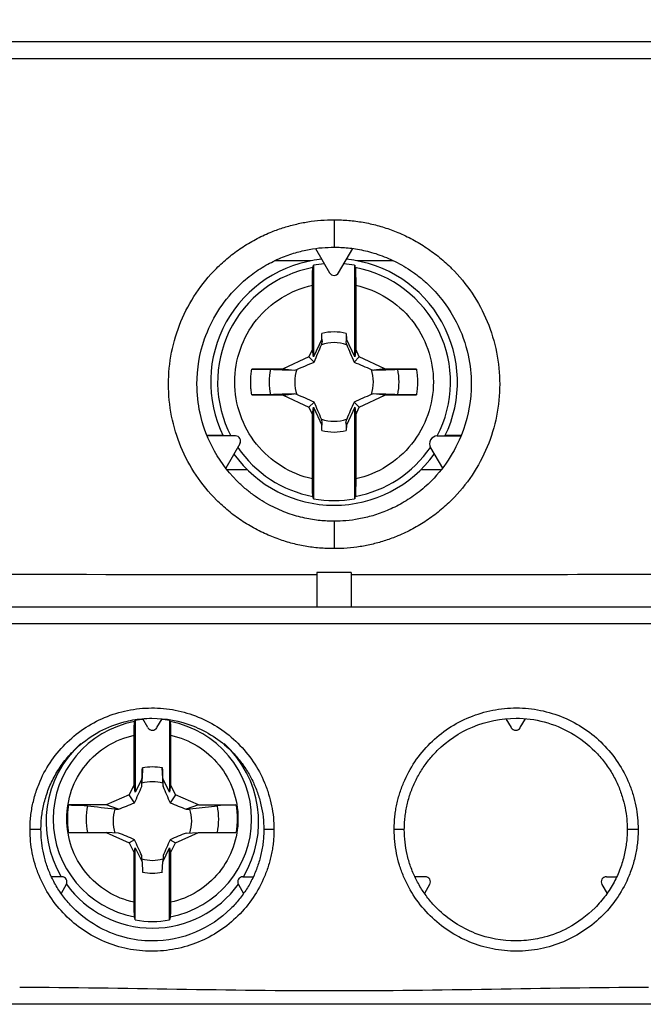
# Model space of a CAD drawing. Header units: inches. Extents: x 0.5 to 21.5, y 0.5 to 16.5.
# Tile 11 of 20: x 16.352 to 17.068, y 7.953 to 9.085. Entities that reach past the tile are written whole.
import ezdxf

# ---------------------------------------------------------------- set-up
doc = ezdxf.new("R2010")
doc.units = ezdxf.units.IN
doc.header["$LTSCALE"] = 2
doc.header["$MEASUREMENT"] = 0
doc.layers.add('DIMENSIONS', color=140, linetype='Continuous', lineweight=25)
doc.styles.add('SLDTEXTSTYLE0', font='TXT', dxfattribs={"width": 0.7})
doc.dimstyles.new('SLDDIMSTYLE0', dxfattribs={"dimtxt": 0.169922, "dimasz": 0.26, "dimexe": 0, "dimexo": 0.0625, "dimgap": 0.04248, "dimtad": 0, "dimtih": 1, "dimtoh": 1, "dimrnd": 1e-09, "dimzin": 12, "dimdsep": 46, "dimtxsty": 'SLDTEXTSTYLE0', "dimsah": 1, "dimcen": 0.09, "dimadec": 0, "dimazin": 3, "dimtfac": 1, "dimtmove": 0, "dimatfit": 0, "dimfxl": 0, "dimfrac": 2, "dimtolj": 1, "dimtzin": 12, "dimarcsym": 0})

# ---------------------------------------------------------------- blocks, each defined once
blk = doc.blocks.new('_D_8')
at = {"layer": 'DIMENSIONS'}
for p, q in [((15.8311, 9.1398), (15.8311, 10.2142)), ((17.5949, 9.1398), (17.5949, 10.2142)), ((15.8311, 9.9642), (15.3311, 9.9642)), ((16.3797, 9.9642), (16.3226, 9.9642)), ((16.3226, 9.9642), (16.3226, 9.6942)), ((16.8846, 9.9642), (16.9417, 9.9642)), ((16.9417, 9.9642), (16.9417, 9.6942)), ((17.5949, 9.9642), (18.0949, 9.9642)), ((16.3226, 9.6942), (16.3797, 9.6942)), ((16.9417, 9.6942), (16.8846, 9.6942))]:
    blk.add_line(p, q, dxfattribs=at)
for points in [[(15.8311, 9.9642), (15.5711, 10.0042), (15.5711, 9.9242)], [(17.5949, 9.9642), (17.8549, 9.9242), (17.8549, 10.0042)]]:
    blk.add_solid(points, dxfattribs=at)
at = {"layer": 'DIMENSIONS', "char_height": 0.16667, "attachment_point": 1, "style": 'SLDTEXTSTYLE0'}
for s, insert in [('1.76', (16.3797, 10.2171)), ('44.8', (16.3797, 9.909))]:
    blk.add_mtext(s, dxfattribs=dict(at, insert=insert))

msp = doc.modelspace()

# ---------------------------------------------------------------- linework, layer by layer
for p, q in [((17.5687, 9.0398), (15.8574, 9.0398)), ((16.6917, 8.8218), (16.7079, 8.7936)), ((16.7181, 8.7936), (16.7344, 8.8218)), ((16.6864, 8.8075), (16.6446, 8.8075)), ((16.7807, 8.8075), (16.7397, 8.8075)), ((16.6894, 8.8024), (16.6894, 8.6974)), ((16.7367, 8.6974), (16.7367, 8.8024)), ((16.6882, 8.706), (16.6882, 8.7796)), ((16.7379, 8.7796), (16.7379, 8.706)), ((16.6989, 8.7177), (16.699, 8.7241)), ((16.727, 8.7241), (16.7272, 8.7177)), ((16.6989, 8.7177), (16.6894, 8.6974)), ((16.6989, 8.7177), (16.6994, 8.714)), ((16.7272, 8.7177), (16.7267, 8.714)), ((16.7367, 8.6974), (16.7272, 8.7177)), ((16.6882, 8.706), (16.6841, 8.6972)), ((16.6894, 8.6974), (16.6882, 8.706)), ((16.7379, 8.706), (16.7367, 8.6974)), ((16.742, 8.6972), (16.7379, 8.706)), ((16.6841, 8.6972), (16.6546, 8.6835)), ((16.6841, 8.6972), (16.6901, 8.6912)), ((16.742, 8.6972), (16.736, 8.6912)), ((16.7714, 8.6835), (16.742, 8.6972)), ((16.6546, 8.6835), (16.6184, 8.6829)), ((16.6546, 8.6835), (16.6673, 8.682)), ((16.7714, 8.6835), (16.7587, 8.682)), ((16.8076, 8.6829), (16.7714, 8.6835)), ((16.6184, 8.6537), (16.6546, 8.6531)), ((16.6546, 8.6531), (16.6673, 8.6546)), ((16.6546, 8.6531), (16.6841, 8.6394)), ((16.6841, 8.6394), (16.6901, 8.6453)), ((16.742, 8.6394), (16.736, 8.6453)), ((16.742, 8.6394), (16.7714, 8.6531)), ((16.7714, 8.6531), (16.7587, 8.6546)), ((16.7714, 8.6531), (16.8076, 8.6537)), ((16.6841, 8.6394), (16.6882, 8.6306)), ((16.6882, 8.6306), (16.6894, 8.6392)), ((16.6894, 8.6392), (16.6894, 8.5341)), ((16.6894, 8.6392), (16.6989, 8.6188)), ((16.7367, 8.6392), (16.7272, 8.6188)), ((16.7367, 8.5341), (16.7367, 8.6392)), ((16.7367, 8.6392), (16.7379, 8.6306)), ((16.7379, 8.6306), (16.742, 8.6394)), ((16.6882, 8.557), (16.6882, 8.6306)), ((16.6989, 8.6188), (16.6994, 8.6226)), ((16.7272, 8.6188), (16.7267, 8.6226)), ((16.7379, 8.6306), (16.7379, 8.557)), ((16.699, 8.6125), (16.6989, 8.6188)), ((16.7272, 8.6188), (16.727, 8.6125)), ((16.5854, 8.6067), (16.5671, 8.6067)), ((16.5998, 8.6063), (16.5672, 8.6063)), ((16.8316, 8.6063), (16.8588, 8.6063)), ((16.859, 8.6067), (16.8407, 8.6067)), ((16.6049, 8.5974), (16.5886, 8.5692)), ((16.8238, 8.5928), (16.8375, 8.5692)), ((16.6136, 8.5673), (16.5903, 8.5673)), ((16.8354, 8.5673), (16.8125, 8.5673)), ((16.7327, 8.4492), (16.6933, 8.4492)), ((16.6933, 8.4492), (16.6933, 8.4098)), ((16.7327, 8.4492), (16.7327, 8.4098)), ((17.5616, 8.3902), (15.8645, 8.3902)), ((16.4847, 8.2797), (16.4847, 8.1968)), ((16.4993, 8.2711), (16.4933, 8.2814)), ((16.5095, 8.2711), (16.5155, 8.2814)), ((16.5241, 8.2797), (16.5241, 8.1968)), ((16.9166, 8.2711), (16.9106, 8.2814)), ((16.9268, 8.2711), (16.9328, 8.2814)), ((16.4836, 8.2057), (16.4836, 8.2624)), ((16.5252, 8.2624), (16.5252, 8.2057)), ((16.4929, 8.2249), (16.4925, 8.2128)), ((16.5163, 8.2128), (16.5158, 8.2249)), ((16.4836, 8.2057), (16.4778, 8.1939)), ((16.4847, 8.1968), (16.4836, 8.2057)), ((16.4925, 8.2128), (16.4847, 8.1968)), ((16.4922, 8.2034), (16.4925, 8.2128)), ((16.5166, 8.2034), (16.5163, 8.2128)), ((16.5241, 8.1968), (16.5163, 8.2128)), ((16.5252, 8.2057), (16.5241, 8.1968)), ((16.5309, 8.1939), (16.5252, 8.2057)), ((16.4778, 8.1939), (16.4514, 8.1822)), ((16.4839, 8.1847), (16.4778, 8.1939)), ((16.5309, 8.1939), (16.5249, 8.1847)), ((16.5573, 8.1822), (16.5309, 8.1939)), ((16.4514, 8.1822), (16.4084, 8.1822)), ((16.4655, 8.1774), (16.4514, 8.1822)), ((16.5573, 8.1822), (16.5432, 8.1774)), ((16.5573, 8.1822), (16.6004, 8.1822)), ((16.4084, 8.1506), (16.4514, 8.1506)), ((16.4514, 8.1506), (16.4778, 8.1389)), ((16.4655, 8.15), (16.4514, 8.1506)), ((16.5309, 8.1389), (16.5573, 8.1506)), ((16.5432, 8.15), (16.5573, 8.1506)), ((16.5573, 8.1506), (16.6004, 8.1506)), ((16.4839, 8.1423), (16.4778, 8.1389)), ((16.4778, 8.1389), (16.4836, 8.1271)), ((16.5249, 8.1423), (16.5309, 8.1389)), ((16.5252, 8.1271), (16.5309, 8.1389)), ((16.4836, 8.1271), (16.4847, 8.133)), ((16.4836, 8.0704), (16.4836, 8.1271)), ((16.4847, 8.0501), (16.4847, 8.133)), ((16.4847, 8.133), (16.4925, 8.117)), ((16.5163, 8.117), (16.5241, 8.133)), ((16.5241, 8.0501), (16.5241, 8.133)), ((16.5241, 8.133), (16.5252, 8.1271)), ((16.5252, 8.1271), (16.5252, 8.0704)), ((16.4925, 8.117), (16.4922, 8.124)), ((16.4925, 8.117), (16.4929, 8.1049)), ((16.5158, 8.1049), (16.5163, 8.117)), ((16.5166, 8.124), (16.5163, 8.117)), ((16.4004, 8.0998), (16.3884, 8.0998)), ((16.4055, 8.0909), (16.3995, 8.0806)), ((16.6032, 8.0909), (16.6092, 8.0806)), ((16.6084, 8.0998), (16.6203, 8.0998)), ((16.8177, 8.0998), (16.8058, 8.0998)), ((16.8228, 8.0909), (16.8168, 8.0806)), ((17.0206, 8.0909), (17.0265, 8.0806)), ((17.0257, 8.0998), (17.0376, 8.0998)), ((17.5752, 7.9532), (15.8508, 7.9532))]:
    msp.add_line(p, q)
at = {"flags": 128}
for points in [[(16.4847, 8.2797), (16.4896, 8.2804), (16.4936, 8.2809)], [(16.5151, 8.2809), (16.5192, 8.2804), (16.5241, 8.2797)]]:
    msp.add_lwpolyline(points, dxfattribs=at)
for centre, radius, start, end in [((16.713, 8.6683), 0.1417, 95.7424, 205.9544), ((16.713, 8.6683), 0.1362, 94.6935, 99.9861), ((16.713, 8.6683), 0.1362, 80.0139, 85.3065), ((16.713, 8.6683), 0.1417, 334.0456, 84.2576), ((16.713, 8.6683), 0.1337, 100.5135, 207.6512), ((16.713, 8.7966), 0.00591, 210, 330), ((16.713, 8.6683), 0.1337, 332.348, 79.4865), ((16.713, 8.6683), 0.0575, 75.909, 104.091), ((16.713, 8.6683), 0.0452, 71.3185, 108.6815), ((16.713, 8.6683), 0.0746, 168.7083, 191.2917), ((16.713, 8.6683), 0.0452, 161.3185, 198.6815), ((16.713, 8.6683), 0.0452, 341.3185, 18.6815), ((16.713, 8.6683), 0.0746, 348.7083, 11.2917), ((16.713, 8.6683), 0.0452, 251.3185, 288.6815), ((16.713, 8.6683), 0.0575, 255.909, 284.091), ((16.5998, 8.6004), 0.00591, 330, 90), ((16.8316, 8.5973), 0.00896, 90, 210), ((16.713, 8.6683), 0.1337, 214.1732, 259.4865), ((16.713, 8.6683), 0.1337, 280.5135, 325.8324), ((16.713, 8.6683), 0.1417, 215.7424, 270), ((16.713, 8.6683), 0.1417, 270, 324.2576), ((16.713, 8.6683), 0.1362, 260.0139, 279.9861), ((16.5043, 8.1659), 0.1139, 100.3016, 259.6984), ((16.5044, 8.1659), 0.1139, 280.3016, 79.6984), ((16.5044, 8.274), 0.00591, 210, 330), ((16.9217, 8.274), 0.00591, 210, 330), ((16.5042, 8.1627), 0.1219, 132.2261, 211.0513), ((16.5045, 8.1627), 0.1219, 328.9487, 47.5703), ((16.5044, 8.1648), 0.0611, 79.1857, 100.8143), ((16.5044, 8.1637), 0.0452, 74.539, 105.461), ((16.5043, 8.1659), 0.0761, 168.2966, 191.7034), ((16.5045, 8.1659), 0.0761, 348.2966, 11.7034), ((16.5043, 8.1638), 0.0451, 162.1966, 197.8034), ((16.5044, 8.1638), 0.0451, 342.1966, 17.8034), ((16.5044, 8.1638), 0.0452, 254.539, 285.461), ((16.5044, 8.165), 0.0611, 259.1857, 280.8143), ((16.4004, 8.0939), 0.00591, 330, 90), ((16.5044, 8.1628), 0.1221, 215.9757, 324.0243), ((16.6084, 8.0939), 0.00591, 90, 210), ((16.8177, 8.0939), 0.00591, 330, 90), ((17.0257, 8.0939), 0.00591, 90, 210), ((16.5044, 8.165), 0.1166, 260.281, 279.719)]:
    msp.add_arc(centre, radius, start, end)
for points, knots in [([(15.8607, 9.0595), (15.8747, 9.0595), (15.9028, 9.0595), (15.9451, 9.0595), (15.9873, 9.0595), (16.0297, 9.0595), (16.072, 9.0595), (16.1144, 9.0595), (16.1569, 9.0595), (16.1994, 9.0595), (16.242, 9.0595), (16.3416, 9.0595), (16.4985, 9.0595), (16.713, 9.0595), (16.9275, 9.0595), (17.0987, 9.0595), (17.2266, 9.0595), (17.3116, 9.0595), (17.3964, 9.0595), (17.481, 9.0595), (17.5373, 9.0595), (17.5654, 9.0595)], [0, 0, 0, 0, 0.024966, 0.049925, 0.074879, 0.09983, 0.124779, 0.149729, 0.174681, 0.199636, 0.224597, 0.249565, 0.374777, 0.500001, 0.625213, 0.750437, 0.800362, 0.850266, 0.900165, 0.950071, 1, 1, 1, 1]), ([(16.713, 8.4768), (16.7102, 8.4768), (16.7046, 8.4769), (16.6962, 8.4774), (16.6879, 8.4783), (16.6797, 8.4796), (16.6715, 8.4812), (16.6634, 8.4832), (16.6554, 8.4856), (16.6475, 8.4883), (16.6364, 8.4926), (16.6226, 8.4992), (16.6066, 8.5088), (16.5916, 8.5199), (16.5733, 8.5366), (16.5536, 8.5605), (16.5361, 8.5933), (16.5253, 8.6288), (16.5217, 8.6658), (16.5253, 8.7027), (16.5361, 8.7382), (16.5536, 8.771), (16.5733, 8.795), (16.5916, 8.8116), (16.6066, 8.8227), (16.6226, 8.8324), (16.6385, 8.8399), (16.6538, 8.8455), (16.6683, 8.8496), (16.683, 8.8526), (16.6979, 8.8544), (16.708, 8.8546), (16.713, 8.8547)], [0, 0, 0, 0, 0.01418, 0.028269, 0.042293, 0.05628, 0.070256, 0.08425, 0.098287, 0.112397, 0.126604, 0.158011, 0.189443, 0.220676, 0.251918, 0.314066, 0.376082, 0.438048, 0.500026, 0.562003, 0.62397, 0.685987, 0.748134, 0.779367, 0.810605, 0.842028, 0.87344, 0.89893, 0.924174, 0.949327, 0.97455, 1, 1, 1, 1]), ([(16.713, 8.8547), (16.7158, 8.8547), (16.7215, 8.8546), (16.7298, 8.8541), (16.7381, 8.8532), (16.7464, 8.8519), (16.7545, 8.8503), (16.7626, 8.8483), (16.7706, 8.8459), (16.7786, 8.8432), (16.7896, 8.8389), (16.8035, 8.8323), (16.8195, 8.8227), (16.8344, 8.8116), (16.8528, 8.7949), (16.8725, 8.771), (16.89, 8.7382), (16.9008, 8.7027), (16.9044, 8.6657), (16.9008, 8.6288), (16.89, 8.5933), (16.8724, 8.5605), (16.8528, 8.5365), (16.8344, 8.5199), (16.8195, 8.5088), (16.8035, 8.4992), (16.7876, 8.4916), (16.7723, 8.486), (16.7578, 8.4819), (16.7431, 8.4789), (16.7281, 8.4771), (16.7181, 8.4769), (16.713, 8.4768)], [0, 0, 0, 0, 0.01418, 0.028269, 0.042293, 0.05628, 0.070256, 0.08425, 0.098287, 0.112397, 0.126604, 0.158011, 0.189443, 0.220676, 0.251918, 0.314066, 0.376082, 0.438048, 0.500026, 0.562003, 0.62397, 0.685987, 0.748134, 0.779367, 0.810605, 0.842028, 0.87344, 0.89893, 0.924174, 0.949327, 0.97455, 1, 1, 1, 1]), ([(16.713, 8.8547), (16.713, 8.851), (16.713, 8.8471), (16.713, 8.8393), (16.713, 8.8356), (16.713, 8.8294), (16.713, 8.827), (16.713, 8.8239), (16.713, 8.8232), (16.713, 8.8232)], [0, 0, 0, 0, 0.25, 0.25, 0.5, 0.5, 0.75, 0.75, 1, 1, 1, 1]), ([(16.713, 8.5083), (16.7104, 8.5083), (16.7051, 8.5084), (16.6969, 8.509), (16.6882, 8.5102), (16.6792, 8.5119), (16.6698, 8.5142), (16.6601, 8.5173), (16.6503, 8.5212), (16.6403, 8.5259), (16.6302, 8.5316), (16.6203, 8.5383), (16.6105, 8.546), (16.5924, 8.5628), (16.5721, 8.5908), (16.5582, 8.6298), (16.5537, 8.6722), (16.5624, 8.7243), (16.5889, 8.7666), (16.617, 8.7912), (16.6341, 8.8025), (16.6513, 8.811), (16.6681, 8.817), (16.684, 8.8208), (16.6989, 8.8229), (16.7085, 8.8231), (16.713, 8.8232)], [0, 0, 0, 0, 0.015775, 0.032506, 0.050189, 0.068816, 0.088387, 0.108902, 0.130366, 0.15278, 0.176146, 0.200463, 0.225731, 0.25195, 0.349881, 0.432762, 0.500514, 0.607533, 0.748161, 0.792498, 0.834045, 0.872802, 0.908768, 0.941958, 0.972377, 1, 1, 1, 1]), ([(16.713, 8.8232), (16.7156, 8.8232), (16.721, 8.8231), (16.7292, 8.8225), (16.7379, 8.8213), (16.7469, 8.8196), (16.7563, 8.8173), (16.7659, 8.8142), (16.7758, 8.8103), (16.7858, 8.8056), (16.7958, 8.7999), (16.8058, 8.7932), (16.8156, 8.7855), (16.8336, 8.7687), (16.854, 8.7407), (16.8679, 8.7017), (16.8724, 8.6593), (16.8636, 8.6072), (16.8371, 8.5649), (16.8091, 8.5403), (16.7919, 8.529), (16.7747, 8.5205), (16.758, 8.5145), (16.742, 8.5107), (16.7271, 8.5086), (16.7176, 8.5084), (16.713, 8.5083)], [0, 0, 0, 0, 0.0157751, 0.0325065, 0.050189, 0.0688163, 0.0883865, 0.108902, 0.1303655, 0.1527803, 0.1761464, 0.2004631, 0.2257308, 0.2519503, 0.3498808, 0.4327625, 0.500514, 0.6075328, 0.7481605, 0.7924984, 0.8340452, 0.8728016, 0.9087682, 0.9419584, 0.9723771, 1, 1, 1, 1]), ([(16.6882, 8.7796), (16.6882, 8.7846), (16.6882, 8.7894), (16.6884, 8.7968), (16.6885, 8.7992), (16.6886, 8.7997)], [0, 0, 0, 0, 0.5, 0.5, 1, 1, 1, 1]), ([(16.7374, 8.7997), (16.7375, 8.7992), (16.7377, 8.7968), (16.7378, 8.7895), (16.7379, 8.7846), (16.7379, 8.7796)], [0, 0, 0, 0, 0.5, 0.5, 1, 1, 1, 1]), ([(16.6882, 8.557), (16.6629, 8.5626), (16.6402, 8.5767), (16.6078, 8.6172), (16.599, 8.6424), (16.599, 8.6942), (16.6078, 8.7194), (16.6402, 8.7598), (16.6629, 8.7739), (16.6882, 8.7796)], [0, 0, 0, 0, 0.25, 0.25, 0.5, 0.5, 0.75, 0.75, 1, 1, 1, 1]), ([(16.7379, 8.7796), (16.7632, 8.7739), (16.7858, 8.7598), (16.8182, 8.7194), (16.8271, 8.6942), (16.8271, 8.6424), (16.8182, 8.6172), (16.7858, 8.5767), (16.7632, 8.5626), (16.7379, 8.557)], [0, 0, 0, 0, 0.25, 0.25, 0.5, 0.5, 0.75, 0.75, 1, 1, 1, 1]), ([(16.6184, 8.6537), (16.6182, 8.6557), (16.6176, 8.6595), (16.6173, 8.6654), (16.6173, 8.6712), (16.6176, 8.677), (16.6182, 8.6809), (16.6184, 8.6829)], [0, 0, 0, 0, 0.200753, 0.400377, 0.599623, 0.799247, 1, 1, 1, 1]), ([(16.6184, 8.6829), (16.6229, 8.6829), (16.6272, 8.683), (16.6348, 8.683), (16.6379, 8.683), (16.6399, 8.6829)], [0, 0, 0, 0, 0.5, 0.5, 1, 1, 1, 1]), ([(16.7862, 8.6829), (16.7882, 8.683), (16.7913, 8.683), (16.7988, 8.683), (16.8032, 8.6829), (16.8076, 8.6829)], [0, 0, 0, 0, 0.5, 0.5, 1, 1, 1, 1]), ([(16.8076, 8.6829), (16.8079, 8.6809), (16.8084, 8.677), (16.8088, 8.6712), (16.8088, 8.6654), (16.8084, 8.6595), (16.8079, 8.6557), (16.8076, 8.6537)], [0, 0, 0, 0, 0.200753, 0.400377, 0.599623, 0.799247, 1, 1, 1, 1]), ([(16.6399, 8.6537), (16.6379, 8.6536), (16.6348, 8.6536), (16.6273, 8.6536), (16.6229, 8.6536), (16.6184, 8.6537)], [0, 0, 0, 0, 0.5, 0.5, 1, 1, 1, 1]), ([(16.8076, 8.6537), (16.8032, 8.6536), (16.7988, 8.6536), (16.7913, 8.6536), (16.7882, 8.6536), (16.7862, 8.6537)], [0, 0, 0, 0, 0.5, 0.5, 1, 1, 1, 1]), ([(16.6886, 8.5369), (16.6885, 8.5373), (16.6884, 8.5397), (16.6882, 8.5471), (16.6882, 8.552), (16.6882, 8.557)], [0, 0, 0, 0, 0.5, 0.5, 1, 1, 1, 1]), ([(16.7379, 8.557), (16.7379, 8.552), (16.7378, 8.5471), (16.7377, 8.5397), (16.7375, 8.5373), (16.7374, 8.5369)], [0, 0, 0, 0, 0.5, 0.5, 1, 1, 1, 1]), ([(16.713, 8.5083), (16.713, 8.5083), (16.713, 8.5076), (16.713, 8.5045), (16.713, 8.5021), (16.713, 8.4959), (16.713, 8.4922), (16.713, 8.4844), (16.713, 8.4805), (16.713, 8.4768)], [0, 0, 0, 0, 0.25, 0.25, 0.5, 0.5, 0.75, 0.75, 1, 1, 1, 1]), ([(15.8675, 8.4098), (15.8831, 8.4098), (15.9142, 8.4098), (15.9609, 8.4098), (16.0077, 8.4098), (16.0545, 8.4098), (16.1013, 8.4098), (16.1482, 8.4098), (16.1951, 8.4098), (16.242, 8.4098), (16.289, 8.4098), (16.336, 8.4098), (16.383, 8.4098), (16.4301, 8.4098), (16.4771, 8.4098), (16.5243, 8.4098), (16.5714, 8.4098), (16.6186, 8.4098), (16.6658, 8.4098), (16.7256, 8.4098), (16.798, 8.4098), (16.8829, 8.4098), (16.9677, 8.4098), (17.0525, 8.4098), (17.1371, 8.4098), (17.2216, 8.4098), (17.306, 8.4098), (17.3903, 8.4098), (17.4745, 8.4098), (17.5306, 8.4098), (17.5586, 8.4098)], [0, 0, 0, 0, 0.0278235, 0.0556308, 0.0834238, 0.1112047, 0.1389754, 0.166738, 0.1944946, 0.2222471, 0.2499977, 0.2777483, 0.3055011, 0.333258, 0.3610212, 0.3887926, 0.4165744, 0.4443684, 0.4721768, 0.5000017, 0.5500719, 0.6000947, 0.650082, 0.7000457, 0.7499977, 0.7999499, 0.8499144, 0.8999029, 0.9499275, 1, 1, 1, 1]), ([(16.3639, 8.1539), (16.3639, 8.1565), (16.364, 8.1617), (16.3646, 8.1693), (16.3657, 8.177), (16.3672, 8.1845), (16.3691, 8.192), (16.3714, 8.1993), (16.3764, 8.2127), (16.3861, 8.2313), (16.4036, 8.2527), (16.4248, 8.2704), (16.4492, 8.2836), (16.4757, 8.2918), (16.5033, 8.2946), (16.5309, 8.2921), (16.5574, 8.2841), (16.5819, 8.2712), (16.6032, 8.2537), (16.6209, 8.2325), (16.6318, 8.2121), (16.6381, 8.1948), (16.6415, 8.1814), (16.6436, 8.1678), (16.6439, 8.1586), (16.644, 8.1539)], [0, 0, 0, 0, 0.017627, 0.035144, 0.052605, 0.070063, 0.087574, 0.105191, 0.122968, 0.185165, 0.247692, 0.310299, 0.373023, 0.435953, 0.498911, 0.561527, 0.624122, 0.686641, 0.749105, 0.811685, 0.874139, 0.905794, 0.937114, 0.968412, 1, 1, 1, 1]), ([(16.7821, 8.1539), (16.7821, 8.1563), (16.7822, 8.1609), (16.7827, 8.1678), (16.7835, 8.1746), (16.7847, 8.1814), (16.7862, 8.1881), (16.7881, 8.1947), (16.7903, 8.2013), (16.7953, 8.2141), (16.8051, 8.2324), (16.8228, 8.2537), (16.8441, 8.2712), (16.8685, 8.284), (16.895, 8.292), (16.9225, 8.2946), (16.9501, 8.2919), (16.9766, 8.2836), (17.0011, 8.2705), (17.0223, 8.2529), (17.0398, 8.2315), (17.0505, 8.2112), (17.0565, 8.1941), (17.0598, 8.1809), (17.0618, 8.1675), (17.0621, 8.1585), (17.0622, 8.1539)], [0, 0, 0, 0, 0.015839, 0.031568, 0.047226, 0.062851, 0.078483, 0.094161, 0.109924, 0.125808, 0.1882, 0.250747, 0.31314, 0.375611, 0.438131, 0.500691, 0.563609, 0.62652, 0.689264, 0.751917, 0.814352, 0.876524, 0.907632, 0.938385, 0.969076, 1, 1, 1, 1]), ([(16.3764, 8.1539), (16.3765, 8.1563), (16.3765, 8.1611), (16.3772, 8.1683), (16.3782, 8.1757), (16.3798, 8.1833), (16.3818, 8.191), (16.3844, 8.1988), (16.3876, 8.2066), (16.3915, 8.2143), (16.3959, 8.222), (16.401, 8.2296), (16.4068, 8.2369), (16.4197, 8.251), (16.4409, 8.2668), (16.4687, 8.2777), (16.4892, 8.2813), (16.5158, 8.2827), (16.5533, 8.2758), (16.5863, 8.2543), (16.6044, 8.2342), (16.6128, 8.2225), (16.6198, 8.2098), (16.6253, 8.1965), (16.6293, 8.1826), (16.6318, 8.1684), (16.6322, 8.1588), (16.6323, 8.1539)], [0, 0, 0, 0, 0.017548, 0.035678, 0.054383, 0.073658, 0.093502, 0.113916, 0.134902, 0.156462, 0.178593, 0.201296, 0.224569, 0.248414, 0.344693, 0.41868, 0.470292, 0.499471, 0.618232, 0.74845, 0.784377, 0.820307, 0.85624, 0.892171, 0.928107, 0.964059, 1, 1, 1, 1]), ([(16.4836, 8.2624), (16.4836, 8.2664), (16.4836, 8.2702), (16.4837, 8.276), (16.4838, 8.2778), (16.4839, 8.278)], [0, 0, 0, 0, 0.5, 0.5, 1, 1, 1, 1]), ([(16.5248, 8.278), (16.5249, 8.2778), (16.525, 8.276), (16.5251, 8.2703), (16.5252, 8.2664), (16.5252, 8.2624)], [0, 0, 0, 0, 0.5, 0.5, 1, 1, 1, 1]), ([(16.7937, 8.1539), (16.7938, 8.1563), (16.7939, 8.1611), (16.7945, 8.1683), (16.7955, 8.1755), (16.7969, 8.1825), (16.7987, 8.1895), (16.8009, 8.1964), (16.8035, 8.2031), (16.8065, 8.2097), (16.8098, 8.2161), (16.8135, 8.2223), (16.8175, 8.2283), (16.8218, 8.234), (16.8265, 8.2395), (16.841, 8.2548), (16.8714, 8.2752), (16.9159, 8.2841), (16.9662, 8.2776), (17.0017, 8.2571), (17.0234, 8.2321), (17.0322, 8.2191), (17.039, 8.2057), (17.044, 8.1924), (17.0473, 8.1792), (17.0493, 8.1664), (17.0495, 8.158), (17.0496, 8.1539)], [0, 0, 0, 0, 0.017987, 0.035985, 0.053985, 0.071982, 0.089973, 0.107962, 0.125949, 0.143937, 0.161926, 0.179914, 0.197901, 0.215888, 0.233873, 0.251858, 0.373405, 0.500998, 0.582219, 0.75084, 0.7915, 0.830472, 0.867756, 0.903349, 0.937255, 0.96948, 1, 1, 1, 1]), ([(16.4836, 8.0704), (16.4616, 8.0751), (16.4419, 8.0872), (16.4137, 8.1222), (16.4061, 8.144), (16.4061, 8.1888), (16.4137, 8.2106), (16.4419, 8.2456), (16.4616, 8.2577), (16.4836, 8.2624)], [0, 0, 0, 0, 0.25, 0.25, 0.5, 0.5, 0.75, 0.75, 1, 1, 1, 1]), ([(16.5252, 8.2624), (16.5471, 8.2577), (16.5668, 8.2456), (16.595, 8.2106), (16.6027, 8.1888), (16.6027, 8.144), (16.595, 8.1222), (16.5668, 8.0872), (16.5471, 8.0751), (16.5252, 8.0704)], [0, 0, 0, 0, 0.25, 0.25, 0.5, 0.5, 0.75, 0.75, 1, 1, 1, 1]), ([(16.4084, 8.1506), (16.4081, 8.1527), (16.4074, 8.1569), (16.4071, 8.1632), (16.4071, 8.1696), (16.4074, 8.1759), (16.4081, 8.1801), (16.4084, 8.1822)], [0, 0, 0, 0, 0.200857, 0.400429, 0.599571, 0.799143, 1, 1, 1, 1]), ([(16.4084, 8.1822), (16.4128, 8.1822), (16.4172, 8.1821), (16.4247, 8.1818), (16.4278, 8.1816), (16.4298, 8.1814)], [0, 0, 0, 0, 0.5, 0.5, 1, 1, 1, 1]), ([(16.5474, 8.1776), (16.5569, 8.1787), (16.5663, 8.1798), (16.5757, 8.181), (16.5768, 8.1811), (16.5779, 8.1812), (16.5789, 8.1814)], [0, 0, 0, 0, 0.001586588, 0.001586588, 0.001586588, 0.001771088, 0.001771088, 0.001771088, 0.001771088]), ([(16.6004, 8.1822), (16.5959, 8.1822), (16.5916, 8.1821), (16.5841, 8.1818), (16.5809, 8.1816), (16.5789, 8.1814)], [0, 0, 0, 0, 0.5, 0.5, 1, 1, 1, 1]), ([(16.6004, 8.1822), (16.6007, 8.1801), (16.6013, 8.1759), (16.6017, 8.1696), (16.6017, 8.1632), (16.6013, 8.1569), (16.6007, 8.1527), (16.6004, 8.1506)], [0, 0, 0, 0, 0.200857, 0.400429, 0.599571, 0.799143, 1, 1, 1, 1]), ([(16.644, 8.1539), (16.644, 8.1516), (16.6439, 8.147), (16.6434, 8.1401), (16.6425, 8.1333), (16.6413, 8.1265), (16.6398, 8.1198), (16.6379, 8.1131), (16.6357, 8.1066), (16.6307, 8.0937), (16.6209, 8.0754), (16.6033, 8.0542), (16.5819, 8.0367), (16.5574, 8.0238), (16.531, 8.0158), (16.5034, 8.0133), (16.4758, 8.016), (16.4493, 8.0243), (16.4248, 8.0374), (16.4036, 8.0552), (16.3862, 8.0765), (16.3755, 8.0968), (16.3695, 8.114), (16.3662, 8.1271), (16.3642, 8.1404), (16.364, 8.1494), (16.3639, 8.1539)], [0, 0, 0, 0, 0.01585, 0.03159, 0.047259, 0.062895, 0.078538, 0.094227, 0.110001, 0.125897, 0.188328, 0.250916, 0.313358, 0.375877, 0.43845, 0.501062, 0.564002, 0.626932, 0.689651, 0.752276, 0.814771, 0.876971, 0.90798, 0.938627, 0.969203, 1, 1, 1, 1]), ([(16.3764, 8.1539), (16.3764, 8.1539), (16.3761, 8.1539), (16.3749, 8.1539), (16.3739, 8.1539), (16.3714, 8.1539), (16.3699, 8.1539), (16.3669, 8.1539), (16.3653, 8.1539), (16.3639, 8.1539)], [0, 0, 0, 0, 0.25, 0.25, 0.5, 0.5, 0.75, 0.75, 1, 1, 1, 1]), ([(16.6323, 8.1539), (16.6323, 8.1515), (16.6322, 8.1467), (16.6316, 8.1395), (16.6306, 8.1324), (16.6291, 8.1253), (16.6273, 8.1183), (16.6251, 8.1115), (16.6226, 8.1047), (16.6196, 8.0981), (16.6163, 8.0917), (16.6126, 8.0855), (16.6086, 8.0796), (16.6042, 8.0738), (16.5995, 8.0683), (16.585, 8.0531), (16.5546, 8.0326), (16.5101, 8.0238), (16.4598, 8.0303), (16.4243, 8.0509), (16.4025, 8.0759), (16.3938, 8.0889), (16.387, 8.1022), (16.382, 8.1156), (16.3787, 8.1287), (16.3768, 8.1415), (16.3765, 8.1499), (16.3764, 8.1539)], [0, 0, 0, 0, 0.017999, 0.036009, 0.054022, 0.072031, 0.090035, 0.108036, 0.126036, 0.144036, 0.162036, 0.180037, 0.198036, 0.216035, 0.234033, 0.25203, 0.373653, 0.501371, 0.582217, 0.751193, 0.791784, 0.830694, 0.867922, 0.903465, 0.937326, 0.969512, 1, 1, 1, 1]), ([(16.644, 8.1539), (16.6413, 8.1539), (16.6381, 8.1539), (16.6335, 8.1539), (16.6323, 8.1539), (16.6323, 8.1539)], [0, 0, 0, 0, 0.5, 0.5, 1, 1, 1, 1]), ([(17.0622, 8.1539), (17.0622, 8.1514), (17.0621, 8.1462), (17.0614, 8.1385), (17.0604, 8.1308), (17.0589, 8.1233), (17.057, 8.1158), (17.0546, 8.1084), (17.0496, 8.095), (17.0398, 8.0764), (17.0224, 8.0551), (17.0011, 8.0374), (16.9767, 8.0243), (16.9502, 8.016), (16.9226, 8.0133), (16.895, 8.0159), (16.8686, 8.0239), (16.8441, 8.0367), (16.8228, 8.0542), (16.8051, 8.0754), (16.7942, 8.0958), (16.7879, 8.1131), (16.7846, 8.1265), (16.7825, 8.1401), (16.7822, 8.1493), (16.7821, 8.1539)], [0, 0, 0, 0, 0.0177, 0.035285, 0.052809, 0.070329, 0.087898, 0.105572, 0.123403, 0.185571, 0.24804, 0.310678, 0.373428, 0.436341, 0.499279, 0.561843, 0.624386, 0.686857, 0.749272, 0.811812, 0.874226, 0.905859, 0.937158, 0.968434, 1, 1, 1, 1]), ([(16.7937, 8.1539), (16.7937, 8.1539), (16.7926, 8.1539), (16.788, 8.1539), (16.7848, 8.1539), (16.7821, 8.1539)], [0, 0, 0, 0, 0.5, 0.5, 1, 1, 1, 1]), ([(17.0496, 8.1539), (17.0496, 8.1516), (17.0495, 8.1468), (17.0489, 8.1396), (17.0478, 8.1321), (17.0463, 8.1245), (17.0442, 8.1168), (17.0416, 8.109), (17.0384, 8.1012), (17.0346, 8.0935), (17.0301, 8.0858), (17.025, 8.0782), (17.0192, 8.0709), (17.0062, 8.0568), (16.9851, 8.041), (16.9573, 8.0302), (16.9368, 8.0265), (16.9101, 8.0252), (16.8726, 8.0321), (16.8397, 8.0536), (16.8217, 8.0737), (16.8133, 8.0855), (16.8063, 8.0981), (16.8007, 8.1114), (16.7967, 8.1253), (16.7942, 8.1395), (16.7939, 8.1491), (16.7937, 8.1539)], [0, 0, 0, 0, 0.017566, 0.035716, 0.054443, 0.073742, 0.093611, 0.114052, 0.135068, 0.156659, 0.178824, 0.201562, 0.224873, 0.248758, 0.344773, 0.418675, 0.470382, 0.499836, 0.618484, 0.748618, 0.784521, 0.820427, 0.856336, 0.892243, 0.928155, 0.964083, 1, 1, 1, 1]), ([(17.0622, 8.1539), (17.0608, 8.1539), (17.0592, 8.1539), (17.0561, 8.1539), (17.0546, 8.1539), (17.0521, 8.1539), (17.0512, 8.1539), (17.0499, 8.1539), (17.0496, 8.1539), (17.0496, 8.1539)], [0, 0, 0, 0, 0.25, 0.25, 0.5, 0.5, 0.75, 0.75, 1, 1, 1, 1]), ([(16.4839, 8.0538), (16.4838, 8.0543), (16.4837, 8.0564), (16.4836, 8.0624), (16.4836, 8.0664), (16.4836, 8.0704)], [0, 0, 0, 0, 0.5, 0.5, 1, 1, 1, 1]), ([(16.5252, 8.0704), (16.5252, 8.0664), (16.5251, 8.0625), (16.525, 8.0564), (16.5249, 8.0543), (16.5248, 8.0538)], [0, 0, 0, 0, 0.5, 0.5, 1, 1, 1, 1]), ([(16.352, 7.9728), (16.4121, 7.9728), (16.4723, 7.9717), (16.5926, 7.9697), (16.6528, 7.9689), (16.7733, 7.9689), (16.8335, 7.9697), (16.9538, 7.9717), (17.0139, 7.9728), (17.074, 7.9728)], [0, 0, 0, 0, 0.25, 0.25, 0.5, 0.5, 0.75, 0.75, 1, 1, 1, 1])]:
    msp.add_open_spline(points, degree=3, knots=knots)
for points in [[(16.6886, 8.7997), (16.6889, 8.8006), (16.6892, 8.8015), (16.6894, 8.8024)], [(16.7367, 8.8024), (16.7369, 8.8015), (16.7372, 8.8006), (16.7374, 8.7997)], [(16.6994, 8.714), (16.6992, 8.7174), (16.6991, 8.7207), (16.699, 8.7241)], [(16.727, 8.7241), (16.7269, 8.7207), (16.7268, 8.7174), (16.7267, 8.714)], [(16.6986, 8.7111), (16.6988, 8.7121), (16.6991, 8.713), (16.6994, 8.714)], [(16.7267, 8.714), (16.727, 8.713), (16.7272, 8.7121), (16.7275, 8.7111)], [(16.6901, 8.6912), (16.6931, 8.6981), (16.6959, 8.7046), (16.6986, 8.7111)], [(16.7275, 8.7111), (16.7302, 8.7046), (16.733, 8.6981), (16.736, 8.6912)], [(16.6702, 8.6828), (16.6767, 8.6855), (16.6833, 8.6882), (16.6901, 8.6912)], [(16.736, 8.6912), (16.7428, 8.6882), (16.7493, 8.6855), (16.7558, 8.6828)], [(16.6399, 8.6829), (16.649, 8.6826), (16.6581, 8.6823), (16.6673, 8.682)], [(16.6673, 8.682), (16.6683, 8.6822), (16.6693, 8.6825), (16.6702, 8.6828)], [(16.7558, 8.6828), (16.7568, 8.6825), (16.7578, 8.6822), (16.7587, 8.682)], [(16.7587, 8.682), (16.768, 8.6823), (16.7771, 8.6826), (16.7862, 8.6829)], [(16.6673, 8.6546), (16.6581, 8.6543), (16.649, 8.654), (16.6399, 8.6537)], [(16.6702, 8.6538), (16.6693, 8.6541), (16.6683, 8.6544), (16.6673, 8.6546)], [(16.6901, 8.6453), (16.6833, 8.6483), (16.6767, 8.6511), (16.6702, 8.6538)], [(16.6986, 8.6255), (16.6959, 8.632), (16.6931, 8.6385), (16.6901, 8.6453)], [(16.736, 8.6453), (16.733, 8.6385), (16.7302, 8.632), (16.7275, 8.6255)], [(16.7558, 8.6538), (16.7493, 8.6511), (16.7428, 8.6483), (16.736, 8.6453)], [(16.7587, 8.6546), (16.7578, 8.6544), (16.7568, 8.6541), (16.7558, 8.6538)], [(16.7862, 8.6537), (16.7771, 8.654), (16.768, 8.6543), (16.7587, 8.6546)], [(16.6994, 8.6226), (16.6991, 8.6235), (16.6988, 8.6245), (16.6986, 8.6255)], [(16.699, 8.6125), (16.6991, 8.6158), (16.6992, 8.6192), (16.6994, 8.6226)], [(16.7275, 8.6255), (16.7272, 8.6245), (16.727, 8.6235), (16.7267, 8.6226)], [(16.7267, 8.6226), (16.7268, 8.6192), (16.7269, 8.6158), (16.727, 8.6125)], [(16.6894, 8.5341), (16.6892, 8.535), (16.6889, 8.536), (16.6886, 8.5369)], [(16.7374, 8.5369), (16.7372, 8.536), (16.7369, 8.535), (16.7367, 8.5341)], [(15.9905, 8.4492), (16.2235, 8.4477), (16.4578, 8.447), (16.6933, 8.4469)], [(16.7327, 8.4469), (16.8589, 8.447), (16.9849, 8.4472), (17.1107, 8.4476)], [(16.4839, 8.278), (16.4842, 8.2786), (16.4844, 8.2791), (16.4847, 8.2797)], [(16.5241, 8.2797), (16.5243, 8.2791), (16.5246, 8.2786), (16.5248, 8.278)], [(16.4923, 8.2073), (16.4925, 8.2132), (16.4927, 8.219), (16.4929, 8.2249)], [(16.5158, 8.2249), (16.516, 8.219), (16.5162, 8.2132), (16.5164, 8.2073)], [(16.4839, 8.1847), (16.4868, 8.1911), (16.4895, 8.1973), (16.4922, 8.2034)], [(16.4922, 8.2034), (16.4922, 8.2047), (16.4923, 8.206), (16.4923, 8.2073)], [(16.5164, 8.2073), (16.5165, 8.206), (16.5165, 8.2047), (16.5166, 8.2034)], [(16.5166, 8.2034), (16.5192, 8.1973), (16.5219, 8.1911), (16.5249, 8.1847)], [(16.4298, 8.1814), (16.4402, 8.1801), (16.4507, 8.1788), (16.4614, 8.1776)], [(16.4655, 8.1774), (16.4715, 8.1797), (16.4776, 8.1821), (16.4839, 8.1847)], [(16.5249, 8.1847), (16.5312, 8.1821), (16.5372, 8.1797), (16.5432, 8.1774)], [(16.4614, 8.1776), (16.4627, 8.1775), (16.4641, 8.1775), (16.4655, 8.1774)], [(16.5432, 8.1774), (16.5446, 8.1775), (16.546, 8.1775), (16.5474, 8.1776)], [(16.4839, 8.1423), (16.4776, 8.145), (16.4715, 8.1475), (16.4655, 8.15)], [(16.5432, 8.15), (16.5372, 8.1475), (16.5312, 8.145), (16.5249, 8.1423)], [(16.4922, 8.124), (16.4895, 8.1299), (16.4868, 8.136), (16.4839, 8.1423)], [(16.5249, 8.1423), (16.5219, 8.136), (16.5192, 8.1299), (16.5166, 8.124)], [(16.4847, 8.0501), (16.4844, 8.0513), (16.4842, 8.0526), (16.4839, 8.0538)], [(16.5248, 8.0538), (16.5246, 8.0526), (16.5243, 8.0513), (16.5241, 8.0501)]]:
    msp.add_open_spline(points, degree=3)

# ---------------------------------------------------------------- dimensions: what is measured, and where the dimension line sits
at = {"layer": 'DIMENSIONS'}
dim = msp.add_linear_dim(base=(17.5949, 9.9642), p1=(15.8311, 9.0398), p2=(17.5949, 9.0398), dimstyle='SLDDIMSTYLE0', dxfattribs=at)
dim.commit()
dim.dimension.update_dxf_attribs({"geometry": '_D_8', "text_midpoint": (16.6321, 9.9642), "dimtype": 160})

doc.saveas('drawing.dxf')
